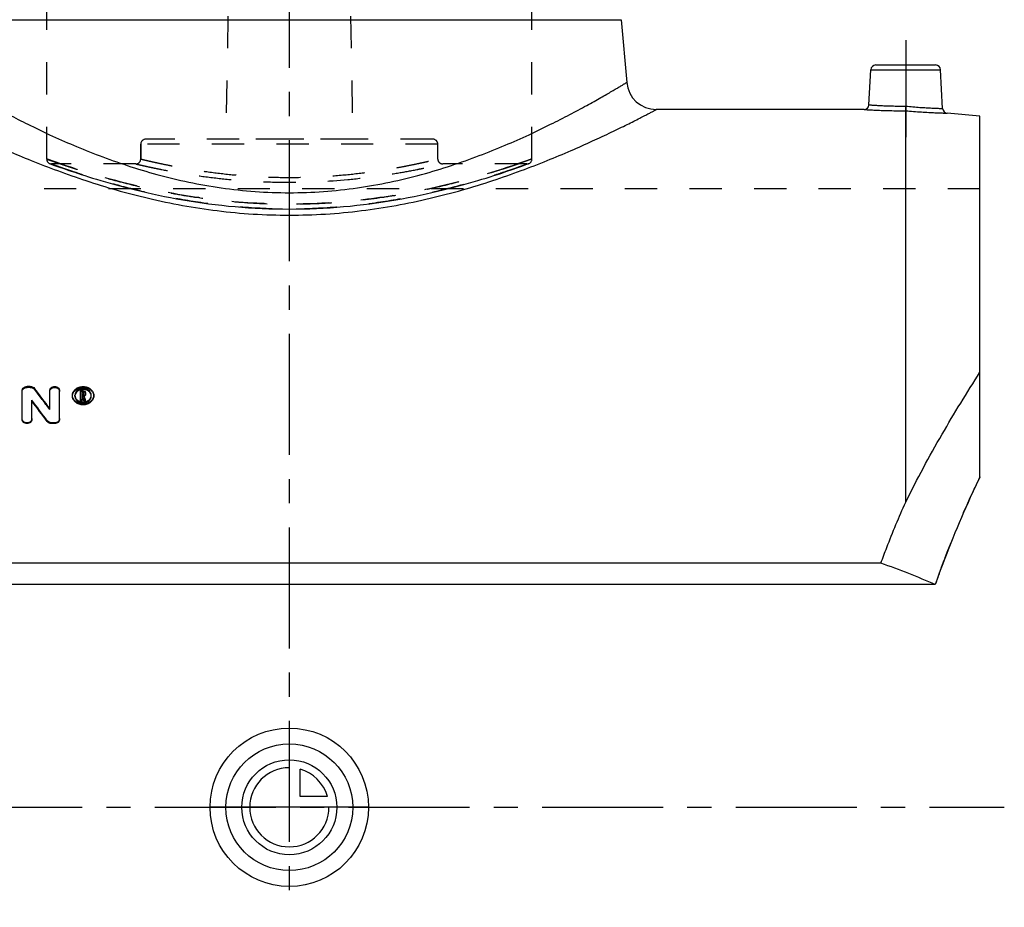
# Model space of a CAD drawing. Header units: millimetres. Extents: x 0 to 1000, y 0 to 1000.
# Tile 2 of 3: x 457 to 655, y 344 to 524. Entities that reach past the tile are written whole.
import ezdxf

# ---------------------------------------------------------------- set-up
doc = ezdxf.new("R2010")
doc.units = ezdxf.units.MM
doc.header["$LTSCALE"] = 65.185185
doc.linetypes.add('CENTER', pattern=[0.6, 0.375, -0.075, 0.075, -0.075])
doc.linetypes.add('HIDDEN', pattern=[0.2, 0.1, -0.1])
for name, color, linetype in [('ACHSEN_S', 7, 'CONTINUOUS'), ('FASEN', 7, 'CONTINUOUS'), ('KOERPER', 7, 'CONTINUOUS'), ('KONST.EL_MIT_GEO', 7, 'CONTINUOUS'), ('KONSTR_EL', 7, 'CONTINUOUS'), ('KURVEN', 7, 'CONTINUOUS')]:
    doc.layers.add(name, color=color, linetype=linetype)

msp = doc.modelspace()

# ---------------------------------------------------------------- linework, layer by layer
at = {"layer": 'ACHSEN_S', "color": 2, "linetype": 'CENTER'}
msp.add_line((511, 655.72), (511, 344.28), dxfattribs=at)
at = {"layer": 'FASEN', "color": 7, "linetype": 'Continuous'}
msp.add_line((650.5, 504.19), (643.87, 504.77), dxfattribs=at)
at = {"layer": 'KOERPER', "color": 8, "linetype": 'HIDDEN'}
for p, q in [((499.3, 563.5), (498.18, 499.5)), ((522.7, 563.5), (523.82, 499.5)), ((523.82, 499.5), (498.18, 499.5)), ((481, 495.5), (481, 498.5)), ((541, 495.5), (541, 498.5)), ((480, 494.5), (463, 494.5)), ((559, 494.5), (542, 494.5)), ((650.5, 489.5), (371.5, 489.5))]:
    msp.add_line(p, q, dxfattribs=at)
at = {"layer": 'KOERPER', "color": 2, "linetype": 'CENTER'}
for p, q in [((635.5, 519.5), (635.5, 499.89)), ((366.5, 364.5), (655.41, 364.5))]:
    msp.add_line(p, q, dxfattribs=at)
at = {"layer": 'KOERPER', "color": 7, "linetype": 'Continuous'}
msp.add_line((627.08, 505.5), (585.13, 505.5), dxfattribs=at)
at = {"layer": 'KONST.EL_MIT_GEO', "color": 8, "linetype": 'HIDDEN'}
for p, q in [((462, 495.5), (462, 568.86)), ((560, 495.5), (560, 568.86)), ((540, 499.5), (482, 499.5)), ((481, 498.5), (481, 495.5)), ((541, 498.5), (481, 498.5)), ((462.66, 494.56), (462.73, 494.53)), ((462.73, 494.53), (463.61, 494.22)), ((463.61, 494.22), (464.61, 493.86)), ((464.61, 493.86), (465.47, 493.56)), ((465.47, 493.56), (466.49, 493.21)), ((466.49, 493.21), (467.66, 492.81)), ((554.95, 493.01), (556.04, 493.39)), ((556.04, 493.39), (556.98, 493.71)), ((556.98, 493.71), (557.77, 493.99)), ((557.77, 493.99), (558.65, 494.31)), ((558.65, 494.31), (559.34, 494.56)), ((467.66, 492.81), (468.98, 492.38)), ((472.95, 491.15), (473.86, 490.88)), ((473.86, 490.88), (474.79, 490.61)), ((548.14, 490.88), (549.05, 491.15)), ((531.22, 487.04), (532.5, 487.26)), ((532.5, 487.26), (533.76, 487.48)), ((490.78, 487.04), (492.07, 486.84)), ((501.41, 485.76), (502.77, 485.66)), ((508.25, 485.42), (509.62, 485.4)), ((509.62, 485.4), (511, 485.39)), ((515.13, 485.46), (516.5, 485.51)), ((516.5, 485.51), (517.87, 485.58)), ((520.59, 485.76), (521.95, 485.88)), ((527.3, 486.47), (528.62, 486.65)), ((458.03, 449.35), (458.03, 449.52)), ((458.69, 449.35), (458.69, 449.52)), ((458.69, 449.35), (458.03, 449.35)), ((459.53, 448.97), (459.53, 449.14)), ((467.2, 447.59), (467.2, 447.76)), ((467.7, 447.59), (467.7, 447.76)), ((469.27, 448.54), (468.85, 448.54)), ((469.18, 447.71), (469.18, 447.88)), ((469.27, 447.71), (469.18, 447.71)), ((469.27, 448.54), (469.27, 448.71)), ((469.27, 447.71), (469.27, 447.88)), ((469.52, 447.91), (469.52, 448.07)), ((469.6, 447.52), (469.6, 447.7)), ((471, 447.59), (471, 447.76)), ((471.5, 447.59), (471.5, 447.76)), ((462.62, 444.89), (462.62, 445.06)), ((457.04, 442.88), (457.04, 443.04)), ((459.02, 442.88), (459.02, 443.04)), ((464.61, 442.88), (464.61, 443.04))]:
    msp.add_line(p, q, dxfattribs=at)
at = {"layer": 'KONST.EL_MIT_GEO', "color": 7, "linetype": 'Continuous'}
for p, q in [((443.95, 523.65), (578.05, 523.65)), ((578.05, 523.65), (579.16, 510.98)), ((628.08, 506.45), (628.45, 513.55)), ((628.45, 513.55), (642.55, 513.55)), ((629.45, 514.5), (641.55, 514.5)), ((642.96, 505.71), (642.55, 513.55)), ((635.5, 426.18), (635.5, 505.24)), ((458.69, 449.52), (458.03, 449.52)), ((457.04, 443.04), (457.04, 448.72)), ((462.62, 445.06), (462.62, 448.72)), ((464.61, 443.04), (464.61, 448.72)), ((469.27, 448.71), (468.85, 448.71)), ((468.85, 446.64), (468.85, 448.71)), ((469.27, 448.44), (469.18, 448.44)), ((469.18, 447.88), (469.18, 448.44)), ((469.27, 448.27), (469.18, 448.27)), ((469.27, 447.88), (469.18, 447.88)), ((469.29, 447.61), (469.18, 447.61)), ((469.18, 446.64), (469.18, 447.61)), ((469.27, 448.27), (469.27, 448.44)), ((469.29, 447.44), (469.29, 447.61)), ((469.52, 448.07), (469.52, 448.24)), ((469.85, 447.91), (469.85, 448.24)), ((459.02, 443.04), (459.02, 446.74)), ((469.18, 446.81), (468.85, 446.81)), ((469.18, 446.64), (468.85, 446.64)), ((469.29, 447.44), (469.18, 447.44)), ((469.84, 446.81), (469.5, 446.81)), ((469.5, 446.64), (469.5, 446.81)), ((469.84, 446.64), (469.5, 446.64)), ((469.84, 446.64), (469.84, 446.81)), ((462.11, 442.43), (462.11, 442.59)), ((463.61, 442.2), (462.95, 442.2)), ((462.95, 442.04), (462.95, 442.2)), ((463.61, 442.04), (462.95, 442.04)), ((463.61, 442.04), (463.61, 442.2))]:
    msp.add_line(p, q, dxfattribs=at)
at = {"layer": 'KONST.EL_MIT_GEO', "color": 8, "linetype": 'HIDDEN'}
for points in [[(468.98, 492.38), (469.7, 492.14), (470.46, 491.91), (471.26, 491.66), (472.09, 491.41), (472.95, 491.15)], [(549.05, 491.15), (549.91, 491.41), (550.74, 491.66), (551.54, 491.91), (552.3, 492.14), (553.02, 492.38), (553.7, 492.6), (554.95, 493.01)], [(474.79, 490.61), (475.76, 490.34), (476.76, 490.07), (477.8, 489.8), (478.86, 489.52), (479.95, 489.25)], [(479.95, 489.25), (481.06, 488.98), (482.21, 488.72), (483.37, 488.46), (484.56, 488.2), (485.77, 487.95), (486.99, 487.71), (488.24, 487.48), (489.5, 487.26), (490.78, 487.04)], [(540.94, 488.98), (542.05, 489.25), (543.14, 489.52), (544.2, 489.8), (545.24, 490.07), (546.24, 490.34), (547.21, 490.61), (548.14, 490.88)], [(533.76, 487.48), (535.01, 487.71), (536.23, 487.95), (537.44, 488.2), (538.63, 488.46), (539.79, 488.72), (540.94, 488.98)], [(492.07, 486.84), (493.38, 486.65), (494.7, 486.47), (496.02, 486.3), (497.36, 486.14), (498.7, 486), (500.05, 485.88), (501.41, 485.76)], [(502.77, 485.66), (504.13, 485.58), (505.5, 485.51)], [(505.5, 485.51), (506.87, 485.46), (508.25, 485.42)], [(511, 485.39), (512.38, 485.4), (513.75, 485.42), (515.13, 485.46)], [(517.87, 485.58), (519.23, 485.66), (520.59, 485.76)], [(521.95, 485.88), (523.3, 486), (524.64, 486.14)], [(524.64, 486.14), (525.98, 486.3), (527.3, 486.47)], [(528.62, 486.65), (529.93, 486.84), (531.22, 487.04)]]:
    msp.add_lwpolyline(points, dxfattribs=at)
at = {"layer": 'KONST.EL_MIT_GEO', "color": 7, "linetype": 'Continuous'}
for centre, radius, start, end in [((629.45, 513.5), 1, 90, 177), ((641.55, 513.5), 1, 3, 90), ((585.13, 511.5), 6, 185, 270), ((627.08, 506.5), 1, 269.9996, 357), ((643.96, 505.76), 1, 183, 265.0004), ((99.36, 173.74), 453.41, 36.7553, 37.4031), ((469.27, 448.19), 0.308, 270.1532, 275.1063), ((469.35, 448.08), 0.162, 354.6174, 0.2163), ((86.55, 165.89), 466.49, 36.3811, 37.0163), ((87.62, 165.91), 465.52, 36.4418, 37.0774)]:
    msp.add_arc(centre, radius, start, end, dxfattribs=at)
at = {"layer": 'KONST.EL_MIT_GEO', "color": 8, "linetype": 'HIDDEN'}
for centre, radius, start, end in [((482, 498.5), 1, 90, 180), ((540, 498.5), 1, 0, 90), ((463, 495.5), 1, 180, 269.9999), ((480, 495.5), 1, 269.9999, 0), ((542, 495.5), 1, 180, 270.0001), ((559, 495.5), 1, 270.0001, 0), ((100.38, 173.74), 452.48, 36.8163, 37.4645), ((468.83, 447.59), 1.13, 175.813, 180.0136), ((469.31, 448.03), 0.584, 300.2358, 304.5344), ((469.87, 447.59), 1.13, 359.9866, 4.1499)]:
    msp.add_arc(centre, radius, start, end, dxfattribs=at)
at = {"layer": 'KONST.EL_MIT_GEO', "color": 7, "linetype": 'Continuous'}
for points, knots in [([(442.84, 510.98), (442.84, 510.98), (442.85, 510.97), (442.87, 510.96), (442.89, 510.95), (442.95, 510.91), (443.05, 510.85), (443.19, 510.77), (443.38, 510.65), (443.61, 510.52), (443.88, 510.35), (444.33, 510.09), (444.98, 509.7), (445.88, 509.18), (446.94, 508.56), (448.14, 507.87), (449.49, 507.11), (451.56, 505.97), (454.48, 504.4), (458.35, 502.42), (462.7, 500.33), (467.5, 498.2), (472.72, 496.11), (478.35, 494.11), (486.48, 491.66), (497.37, 489.35), (511, 488.35), (524.63, 489.35), (535.52, 491.66), (543.65, 494.11), (549.28, 496.11), (554.5, 498.2), (559.3, 500.33), (563.65, 502.42), (567.52, 504.4), (570.44, 505.97), (572.51, 507.11), (573.86, 507.87), (575.06, 508.56), (576.12, 509.18), (577.02, 509.7), (577.67, 510.09), (578.12, 510.35), (578.39, 510.52), (578.62, 510.65), (578.81, 510.77), (578.95, 510.85), (579.05, 510.91), (579.11, 510.95), (579.13, 510.96), (579.15, 510.97), (579.16, 510.98), (579.16, 510.98)], [0, 0, 0, 0, 0.000042, 0.00017, 0.000381, 0.000678, 0.001524, 0.002706, 0.004223, 0.006072, 0.00825, 0.010752, 0.016717, 0.02393, 0.032348, 0.041926, 0.052615, 0.064363, 0.090832, 0.120933, 0.154286, 0.190546, 0.229398, 0.270556, 0.313741, 0.404927, 0.5, 0.595073, 0.686259, 0.729444, 0.770602, 0.809454, 0.845714, 0.879067, 0.909168, 0.935637, 0.947385, 0.958074, 0.967652, 0.97607, 0.983283, 0.989248, 0.99175, 0.993928, 0.995777, 0.997294, 0.998476, 0.999322, 0.999619, 0.99983, 0.999958, 1, 1, 1, 1]), ([(436.87, 505.5), (436.87, 505.5), (436.9, 505.48), (436.98, 505.44), (437.09, 505.38), (437.26, 505.29), (437.47, 505.18), (437.85, 504.98), (438.44, 504.68), (439.27, 504.24), (440.29, 503.72), (441.47, 503.12), (442.82, 502.44), (444.34, 501.7), (446.65, 500.58), (449.9, 499.05), (454.21, 497.13), (459.02, 495.11), (464.3, 493.07), (470.02, 491.07), (476.13, 489.18), (484.91, 486.89), (496.55, 484.76), (511, 483.85), (525.45, 484.76), (537.09, 486.89), (545.87, 489.18), (551.98, 491.07), (557.7, 493.07), (562.98, 495.11), (567.79, 497.13), (572.1, 499.05), (575.35, 500.58), (577.66, 501.7), (579.18, 502.44), (580.53, 503.12), (581.71, 503.72), (582.73, 504.24), (583.56, 504.68), (584.15, 504.98), (584.53, 505.18), (584.74, 505.29), (584.91, 505.38), (585.02, 505.44), (585.1, 505.48), (585.13, 505.5), (585.13, 505.5)], [0, 0, 0, 0, 0.000173, 0.00069, 0.001551, 0.002754, 0.004298, 0.006178, 0.010939, 0.017003, 0.024332, 0.032882, 0.042602, 0.053441, 0.065346, 0.092132, 0.122533, 0.156146, 0.192599, 0.231555, 0.272699, 0.315732, 0.406161, 0.5, 0.593839, 0.684268, 0.727301, 0.768445, 0.807401, 0.843854, 0.877467, 0.907868, 0.934654, 0.946559, 0.957398, 0.967118, 0.975668, 0.982997, 0.989061, 0.993822, 0.995702, 0.997246, 0.998449, 0.99931, 0.999827, 1, 1, 1, 1]), ([(627.08, 505.5), (627.09, 505.5), (627.15, 505.49), (627.27, 505.49), (627.47, 505.48), (627.75, 505.46), (628.1, 505.44), (628.71, 505.41), (629.63, 505.36), (630.89, 505.32), (632.87, 505.26), (634.43, 505.24), (635.5, 505.24)], [0, 0, 0, 0, 0.004852, 0.019355, 0.043361, 0.07662, 0.118796, 0.16946, 0.294138, 0.445746, 0.618411, 1, 1, 1, 1]), ([(628.08, 506.45), (628.09, 506.44), (628.12, 506.45), (628.16, 506.44), (628.26, 506.44), (628.42, 506.42), (628.67, 506.41), (628.98, 506.39), (629.52, 506.36), (630.33, 506.31), (631.45, 506.26), (632.72, 506.22), (634.1, 506.19), (635.05, 506.19), (635.54, 506.19)], [0, 0, 0, 0, 0.004824, 0.010843, 0.019248, 0.043131, 0.076237, 0.118244, 0.168742, 0.293172, 0.444735, 0.617604, 0.805111, 1, 1, 1, 1]), ([(635.5, 505.24), (635.5, 505.34), (635.52, 505.65), (635.53, 505.97), (635.54, 506.19)], [0, 0, 0, 0, 0.31142, 1, 1, 1, 1]), ([(635.5, 505.24), (636.56, 505.15), (638.11, 505.03), (640.08, 504.92), (641.33, 504.85), (642.25, 504.82), (642.85, 504.8), (643.21, 504.79), (643.48, 504.78), (643.68, 504.77), (643.8, 504.77), (643.86, 504.77), (643.87, 504.77)], [0, 0, 0, 0, 0.381974, 0.554695, 0.706282, 0.830862, 0.881455, 0.923557, 0.956747, 0.980696, 0.995161, 1, 1, 1, 1]), ([(635.54, 506.19), (636.48, 506.09), (637.86, 505.97), (639.61, 505.86), (640.72, 505.8), (641.53, 505.76), (642.06, 505.74), (642.37, 505.73), (642.62, 505.72), (642.79, 505.71), (642.9, 505.71), (642.95, 505.71), (642.96, 505.71)], [0, 0, 0, 0, 0.382722, 0.555667, 0.707238, 0.831587, 0.882018, 0.923951, 0.956984, 0.980806, 0.99519, 1, 1, 1, 1]), ([(457.04, 448.72), (457.04, 448.82), (457.1, 449.04), (457.33, 449.31), (457.65, 449.49), (457.9, 449.52), (458.03, 449.52)], [0, 0, 0, 0, 0.226289, 0.466871, 0.726851, 1, 1, 1, 1]), ([(458.69, 449.52), (458.86, 449.52), (459.18, 449.46), (459.44, 449.27), (459.53, 449.14)], [0, 0, 0, 0, 0.519252, 1, 1, 1, 1]), ([(462.62, 448.72), (462.62, 448.82), (462.68, 449.04), (462.91, 449.31), (463.23, 449.49), (463.61, 449.55), (463.99, 449.49), (464.32, 449.31), (464.55, 449.04), (464.61, 448.82), (464.61, 448.72)], [0, 0, 0, 0, 0.113143, 0.233421, 0.363419, 0.499988, 0.636571, 0.766578, 0.886856, 1, 1, 1, 1]), ([(467.2, 447.76), (467.2, 448), (467.32, 448.48), (467.82, 449.06), (468.53, 449.44), (469.35, 449.57), (470.18, 449.44), (470.89, 449.06), (471.38, 448.48), (471.5, 448), (471.5, 447.76)], [0, 0, 0, 0, 0.113489, 0.2338, 0.363641, 0.5, 0.636359, 0.7662, 0.886511, 1, 1, 1, 1]), ([(471.5, 447.76), (471.5, 447.53), (471.38, 447.05), (470.89, 446.46), (470.18, 446.07), (469.35, 445.94), (468.53, 446.07), (467.82, 446.46), (467.32, 447.05), (467.2, 447.53), (467.2, 447.76)], [0, 0, 0, 0, 0.113493, 0.234212, 0.364099, 0.5, 0.6359, 0.765788, 0.886507, 1, 1, 1, 1]), ([(471.5, 447.59), (471.5, 447.36), (471.38, 446.88), (470.89, 446.29), (470.18, 445.91), (469.35, 445.77), (468.53, 445.91), (467.82, 446.29), (467.33, 446.88), (467.2, 447.36), (467.2, 447.59)], [0, 0, 0, 0, 0.113513, 0.234297, 0.364175, 0.500005, 0.635838, 0.765725, 0.886521, 1, 1, 1, 1]), ([(471, 447.76), (471, 447.94), (470.91, 448.31), (470.53, 448.76), (469.99, 449.05), (469.35, 449.15), (468.72, 449.05), (468.17, 448.76), (467.79, 448.31), (467.7, 447.94), (467.7, 447.76)], [0, 0, 0, 0, 0.113487, 0.233844, 0.363693, 0.500001, 0.636308, 0.766157, 0.886513, 1, 1, 1, 1]), ([(467.7, 447.76), (467.7, 447.59), (467.79, 447.21), (468.17, 446.76), (468.72, 446.47), (469.35, 446.36), (469.99, 446.47), (470.53, 446.76), (470.91, 447.21), (471, 447.59), (471, 447.76)], [0, 0, 0, 0, 0.11349, 0.234161, 0.364046, 0.500001, 0.635955, 0.76584, 0.886511, 1, 1, 1, 1]), ([(470.94, 447.97), (470.89, 448.11), (470.72, 448.39), (470.35, 448.7), (469.87, 448.9), (469.35, 448.97), (468.83, 448.9), (468.36, 448.7), (467.98, 448.39), (467.82, 448.11), (467.77, 447.97)], [0, 0, 0, 0, 0.115787, 0.23639, 0.366994, 0.500405, 0.633071, 0.764008, 0.884792, 1, 1, 1, 1]), ([(469.27, 448.71), (469.41, 448.71), (469.63, 448.65), (469.81, 448.43), (469.85, 448.3), (469.85, 448.24)], [0, 0, 0, 0, 0.528954, 0.771587, 1, 1, 1, 1]), ([(469.52, 448.24), (469.51, 448.29), (469.45, 448.41), (469.33, 448.44), (469.27, 448.44)], [0, 0, 0, 0, 0.464945, 1, 1, 1, 1]), ([(469.29, 447.88), (469.35, 447.89), (469.45, 447.92), (469.51, 448.02), (469.51, 448.07)], [0, 0, 0, 0, 0.531573, 1, 1, 1, 1]), ([(469.52, 448.07), (469.52, 448.1), (469.5, 448.16), (469.46, 448.19), (469.45, 448.2)], [0, 0, 0, 0, 0.735235, 1, 1, 1, 1]), ([(469.83, 447.97), (469.82, 447.94), (469.77, 447.83), (469.68, 447.74), (469.6, 447.7)], [0, 0, 0, 0, 0.240023, 1, 1, 1, 1]), ([(469.85, 447.91), (469.85, 447.84), (469.8, 447.7), (469.7, 447.59), (469.64, 447.55)], [0, 0, 0, 0, 0.481316, 1, 1, 1, 1]), ([(459.02, 443.04), (459.02, 442.93), (458.97, 442.7), (458.74, 442.42), (458.41, 442.24), (458.03, 442.18), (457.65, 442.24), (457.32, 442.42), (457.1, 442.7), (457.04, 442.93), (457.04, 443.04)], [0, 0, 0, 0, 0.115125, 0.23632, 0.365493, 0.499988, 0.634496, 0.763678, 0.884874, 1, 1, 1, 1]), ([(459.02, 442.88), (459.02, 442.77), (458.97, 442.54), (458.74, 442.26), (458.41, 442.08), (458.03, 442.02), (457.65, 442.08), (457.32, 442.26), (457.1, 442.54), (457.04, 442.77), (457.04, 442.88)], [0, 0, 0, 0, 0.116644, 0.236032, 0.36652, 0.499762, 0.634363, 0.763809, 0.883765, 1, 1, 1, 1]), ([(462.95, 442.2), (462.79, 442.2), (462.47, 442.27), (462.21, 442.47), (462.11, 442.59)], [0, 0, 0, 0, 0.515783, 1, 1, 1, 1]), ([(462.95, 442.04), (462.79, 442.04), (462.47, 442.11), (462.21, 442.31), (462.11, 442.43)], [0, 0, 0, 0, 0.515774, 1, 1, 1, 1]), ([(464.61, 443.04), (464.61, 442.93), (464.55, 442.7), (464.25, 442.32), (463.86, 442.2), (463.61, 442.2)], [0, 0, 0, 0, 0.232112, 0.476486, 1, 1, 1, 1]), ([(464.61, 442.88), (464.61, 442.77), (464.55, 442.54), (464.24, 442.16), (463.86, 442.04), (463.61, 442.04)], [0, 0, 0, 0, 0.232464, 0.476932, 1, 1, 1, 1])]:
    msp.add_open_spline(points, degree=3, knots=knots, dxfattribs=at)
at = {"layer": 'KONST.EL_MIT_GEO', "color": 8, "linetype": 'HIDDEN'}
for points, knots in [([(635.5, 505.24), (635.5, 505.34), (635.52, 505.65), (635.53, 505.97), (635.54, 506.19)], [0, 0, 0, 0, 0.31142, 1, 1, 1, 1]), ([(462, 495.5), (462, 495.5), (462.02, 495.5), (462.04, 495.49), (462.08, 495.47), (462.14, 495.45), (462.25, 495.41), (462.38, 495.36), (462.55, 495.3), (462.74, 495.24), (463.06, 495.12), (463.53, 494.96), (464.18, 494.73), (464.94, 494.47), (465.81, 494.18), (466.78, 493.86), (468.29, 493.37), (470.42, 492.7), (473.26, 491.86), (476.46, 490.99), (479.98, 490.1), (483.8, 489.25), (487.89, 488.45), (493.76, 487.49), (501.48, 486.63), (511, 486.27), (520.52, 486.63), (528.24, 487.49), (534.11, 488.45), (538.2, 489.25), (542.02, 490.1), (545.54, 490.99), (548.74, 491.86), (551.58, 492.7), (553.71, 493.37), (555.22, 493.86), (556.19, 494.18), (557.06, 494.47), (557.82, 494.73), (558.47, 494.96), (559.01, 495.15), (559.38, 495.28), (559.62, 495.36), (559.75, 495.41), (559.86, 495.45), (559.92, 495.47), (559.96, 495.49), (559.98, 495.5), (560, 495.5), (560, 495.5)], [0, 0, 0, 0, 0.000159, 0.000358, 0.000637, 0.001432, 0.002544, 0.003972, 0.005714, 0.007767, 0.010131, 0.015779, 0.022633, 0.030666, 0.039847, 0.050142, 0.061516, 0.087342, 0.117008, 0.150184, 0.186537, 0.22573, 0.26742, 0.31125, 0.403783, 0.5, 0.596217, 0.68875, 0.73258, 0.77427, 0.813463, 0.849816, 0.882992, 0.912658, 0.938484, 0.949858, 0.960153, 0.969334, 0.977367, 0.984221, 0.989869, 0.994286, 0.996028, 0.997456, 0.998568, 0.999363, 0.999642, 0.999841, 1, 1, 1, 1]), ([(464.85, 494.5), (464.63, 494.58), (464.22, 494.72), (463.64, 494.92), (463.15, 495.09), (462.75, 495.23), (462.47, 495.33), (462.29, 495.4), (462.19, 495.43), (462.11, 495.46), (462.05, 495.48), (462.02, 495.5), (462, 495.5), (462, 495.5)], [0, 0, 0, 0, 0.231333, 0.433299, 0.60528, 0.74676, 0.857273, 0.90081, 0.93648, 0.964249, 0.984101, 0.996022, 1, 1, 1, 1]), ([(481, 495.5), (481, 495.5), (481.02, 495.5), (481.04, 495.49), (481.09, 495.48), (481.15, 495.46), (481.23, 495.44), (481.38, 495.41), (481.6, 495.35), (481.93, 495.28), (482.32, 495.18), (482.79, 495.08), (483.54, 494.9), (484.64, 494.66), (486.14, 494.34), (487.89, 494), (489.85, 493.64), (492.02, 493.27), (495.25, 492.8), (499.63, 492.28), (505.2, 491.87), (511, 491.73), (516.8, 491.87), (522.37, 492.28), (526.75, 492.8), (529.98, 493.27), (532.15, 493.64), (534.11, 494), (535.86, 494.34), (537.36, 494.66), (538.46, 494.9), (539.21, 495.08), (539.68, 495.18), (540.07, 495.28), (540.4, 495.35), (540.62, 495.41), (540.77, 495.44), (540.85, 495.46), (540.91, 495.48), (540.96, 495.49), (540.98, 495.5), (541, 495.5), (541, 495.5)], [0, 0, 0, 0, 0.000155, 0.000619, 0.001391, 0.002472, 0.00386, 0.005554, 0.009855, 0.015359, 0.02205, 0.029906, 0.038903, 0.060205, 0.085712, 0.115143, 0.148196, 0.184547, 0.223852, 0.309857, 0.403068, 0.5, 0.596932, 0.690143, 0.776148, 0.815453, 0.851804, 0.884857, 0.914288, 0.939795, 0.961097, 0.970094, 0.97795, 0.984641, 0.990145, 0.994446, 0.99614, 0.997528, 0.998609, 0.999381, 0.999845, 1, 1, 1, 1]), ([(560, 495.5), (560, 495.5), (559.98, 495.5), (559.95, 495.48), (559.89, 495.46), (559.81, 495.43), (559.71, 495.4), (559.53, 495.33), (559.25, 495.23), (558.85, 495.09), (558.36, 494.92), (557.78, 494.72), (557.37, 494.58), (557.15, 494.5)], [0, 0, 0, 0, 0.003978, 0.015899, 0.035751, 0.06352, 0.09919, 0.142727, 0.25324, 0.39472, 0.566701, 0.768667, 1, 1, 1, 1]), ([(463, 494.5), (463.02, 494.49), (463.1, 494.46), (463.28, 494.4), (463.57, 494.29), (463.98, 494.15), (464.51, 493.96), (465.43, 493.63), (466.86, 493.14), (468.88, 492.47), (471.3, 491.71), (474.09, 490.87), (478.46, 489.66), (484.65, 488.18), (492.8, 486.7), (501.71, 485.7), (511, 485.34), (520.29, 485.7), (529.2, 486.7), (537.35, 488.18), (543.54, 489.66), (547.91, 490.87), (550.7, 491.71), (553.12, 492.47), (555.14, 493.14), (556.57, 493.63), (557.49, 493.96), (558.02, 494.15), (558.43, 494.29), (558.72, 494.4), (558.9, 494.46), (558.98, 494.49), (559, 494.5)], [0, 0, 0, 0, 0.000643, 0.002567, 0.005765, 0.010222, 0.015917, 0.022826, 0.040166, 0.061968, 0.087923, 0.117698, 0.150953, 0.226535, 0.311913, 0.40416, 0.5, 0.59584, 0.688087, 0.773465, 0.849047, 0.882302, 0.912077, 0.938032, 0.959834, 0.977174, 0.984083, 0.989778, 0.994235, 0.997433, 0.999357, 1, 1, 1, 1]), ([(557.15, 494.5), (551.3, 492.51), (540.98, 489.57), (525.5, 486.95), (511, 486.09), (496.5, 486.95), (481.02, 489.57), (470.7, 492.51), (464.85, 494.5)], [0, 0, 0, 0, 0.196802, 0.341132, 0.5, 0.658868, 0.803198, 1, 1, 1, 1]), ([(480, 494.5), (480.05, 494.49), (480.16, 494.46), (480.37, 494.42), (480.77, 494.32), (481.45, 494.17), (482.48, 493.94), (483.78, 493.66), (486.02, 493.21), (489.39, 492.59), (494.01, 491.9), (499.29, 491.3), (505.03, 490.9), (512.94, 490.71), (520.7, 491.08), (527.99, 491.9), (532.61, 492.59), (535.98, 493.21), (538.22, 493.66), (539.52, 493.94), (540.55, 494.17), (541.3, 494.34), (541.75, 494.44), (541.95, 494.49), (542, 494.5)], [0, 0, 0, 0, 0.002486, 0.005586, 0.00991, 0.022171, 0.039106, 0.060502, 0.086104, 0.148746, 0.224464, 0.310396, 0.403394, 0.500025, 0.689604, 0.775536, 0.851254, 0.913896, 0.939498, 0.960894, 0.977829, 0.99009, 0.997514, 1, 1, 1, 1]), ([(457.04, 448.54), (457.04, 448.65), (457.1, 448.87), (457.33, 449.14), (457.65, 449.31), (457.9, 449.35), (458.03, 449.35)], [0, 0, 0, 0, 0.226911, 0.467778, 0.726649, 1, 1, 1, 1]), ([(458.69, 449.35), (458.86, 449.35), (459.18, 449.29), (459.44, 449.09), (459.53, 448.97)], [0, 0, 0, 0, 0.518965, 1, 1, 1, 1]), ([(462.62, 448.54), (462.62, 448.65), (462.68, 448.87), (462.91, 449.14), (463.24, 449.31), (463.62, 449.37), (463.99, 449.31), (464.32, 449.14), (464.55, 448.87), (464.61, 448.65), (464.61, 448.54)], [0, 0, 0, 0, 0.114752, 0.233278, 0.364572, 0.499757, 0.636318, 0.766548, 0.88563, 1, 1, 1, 1]), ([(467.2, 447.59), (467.2, 447.82), (467.32, 448.31), (467.82, 448.89), (468.53, 449.26), (469.35, 449.39), (470.17, 449.26), (470.89, 448.89), (471.38, 448.31), (471.5, 447.82), (471.5, 447.59)], [0, 0, 0, 0, 0.113548, 0.234012, 0.363851, 0.500005, 0.636164, 0.766011, 0.886489, 1, 1, 1, 1]), ([(467.7, 447.59), (467.7, 447.41), (467.79, 447.04), (468.17, 446.59), (468.72, 446.3), (469.35, 446.2), (469.98, 446.3), (470.53, 446.59), (470.91, 447.04), (471, 447.41), (471, 447.59)], [0, 0, 0, 0, 0.114161, 0.234221, 0.364165, 0.500036, 0.635206, 0.765818, 0.885363, 1, 1, 1, 1]), ([(469.27, 448.54), (469.41, 448.54), (469.63, 448.47), (469.81, 448.26), (469.85, 448.13), (469.85, 448.07)], [0, 0, 0, 0, 0.528087, 0.770227, 1, 1, 1, 1]), ([(469.27, 447.71), (469.33, 447.71), (469.45, 447.74), (469.52, 447.86), (469.52, 447.91)], [0, 0, 0, 0, 0.533587, 1, 1, 1, 1])]:
    msp.add_open_spline(points, degree=3, knots=knots, dxfattribs=at)
at = {"layer": 'KONST.EL_MIT_GEO', "color": 7, "linetype": 'Continuous'}
for points in [[(467.77, 447.97), (467.73, 447.88), (467.71, 447.78), (467.7, 447.68)], [(469.41, 448.23), (469.37, 448.26), (469.32, 448.27), (469.27, 448.27)], [(469.5, 446.81), (469.43, 447.08), (469.36, 447.34), (469.29, 447.61)], [(469.45, 448.2), (469.44, 448.21), (469.43, 448.22), (469.41, 448.23)], [(469.84, 446.81), (469.76, 447.11), (469.68, 447.4), (469.6, 447.7)], [(469.85, 448.08), (469.85, 448.05), (469.84, 448.01), (469.83, 447.97)], [(471, 447.68), (470.99, 447.78), (470.97, 447.88), (470.94, 447.97)], [(469.5, 446.64), (469.43, 446.91), (469.36, 447.17), (469.29, 447.44)]]:
    msp.add_open_spline(points, degree=3, dxfattribs=at)
at = {"layer": 'KONST.EL_MIT_GEO', "color": 8, "linetype": 'HIDDEN'}
msp.add_open_spline([(469.84, 446.64), (469.76, 446.94), (469.68, 447.23), (469.6, 447.52)], degree=3, dxfattribs=at)
at = {"layer": 'KONSTR_EL', "color": 7, "linetype": 'Continuous'}
for p, q in [((650.5, 431.29), (650.5, 504.19)), ((630.49, 413.84), (391.51, 413.84)), ((641.48, 409.51), (380.52, 409.51))]:
    msp.add_line(p, q, dxfattribs=at)
at = {"layer": 'KONSTR_EL', "color": 8, "linetype": 'HIDDEN'}
for centre, radius, start, end in [((868.25, 327.03), 241.42, 154.4148, 154.9895), ((809.62, 351.51), 177.86, 160.1368, 160.9681)]:
    msp.add_arc(centre, radius, start, end, dxfattribs=at)
at = {"layer": 'KONSTR_EL', "color": 7, "linetype": 'Continuous'}
msp.add_ellipse((511, 364.5), major_axis=(175, 0), ratio=0.385938, start_param=0.729343, end_param=0.819182, dxfattribs=at)
for points, knots in [([(635.5, 426.18), (637.79, 430.82), (642.59, 439.69), (647.86, 448.28), (650.5, 452.4)], [0, 0, 0, 0, 0.514073, 1, 1, 1, 1]), ([(650.5, 431.29), (649.68, 429.57), (646.37, 422.44), (643.42, 415.13), (641.48, 409.51)], [0, 0, 0, 0, 0.242557, 1, 1, 1, 1]), ([(630.49, 413.84), (630.88, 414.9), (632.43, 419.06), (634.15, 423.15), (635.5, 426.18)], [0, 0, 0, 0, 0.252834, 1, 1, 1, 1])]:
    msp.add_open_spline(points, degree=3, knots=knots, dxfattribs=at)
at = {"layer": 'KONSTR_EL', "color": 8, "linetype": 'HIDDEN'}
msp.add_open_spline([(642.34, 411.94), (642.88, 413.43), (645.06, 419.23), (647.52, 424.92), (649.47, 429.1)], degree=3, knots=[0, 0, 0, 0, 0.255669, 1, 1, 1, 1], dxfattribs=at)
at = {"layer": 'KURVEN', "color": 40, "linetype": 'Continuous'}
for p, q in [((511, 374.1), (511, 364.5)), ((513.2, 366.7), (513.2, 372.19)), ((518.69, 366.7), (513.2, 366.7)), ((527, 364.5), (495, 364.5))]:
    msp.add_line(p, q, dxfattribs=at)
for radius in [16, 12.8, 9.6]:
    msp.add_circle((511, 364.5), radius, dxfattribs=at)
for start, end in [(90, 360), (15.962, 74.038)]:
    msp.add_arc((511, 364.5), 8, start, end, dxfattribs=at)

doc.saveas('drawing.dxf')
